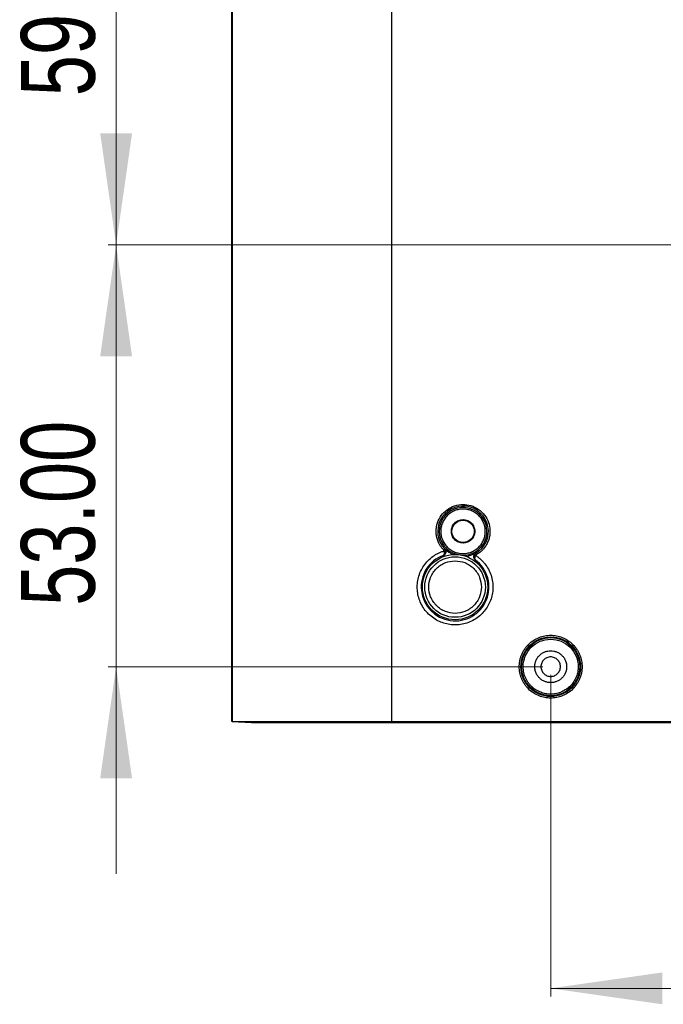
# Model space of a CAD drawing. Header units: millimetres. Extents: x 36 to 747, y 24 to 484.
# Tile 1 of 14: x 40 to 121, y 24 to 148. Entities that reach past the tile are written whole.
import ezdxf

# ---------------------------------------------------------------- set-up
doc = ezdxf.new("R2010")
doc.units = ezdxf.units.MM
doc.styles.add('SLDTEXTSTYLE0', font='TXT', dxfattribs={"width": 0.75})
doc.dimstyles.new('SLDDIMSTYLE0', dxfattribs={"dimtxt": 9.260417, "dimasz": 14, "dimexe": 0, "dimexo": 0.0625, "dimgap": 2.315104, "dimtad": 1, "dimrnd": 1e-09, "dimzin": 4, "dimdsep": 46, "dimtxsty": 'SLDTEXTSTYLE0', "dimsah": 1, "dimcen": 0.09, "dimadec": 0, "dimazin": 1, "dimtfac": 1, "dimtofl": 0, "dimtmove": 0, "dimatfit": 3, "dimfxl": 0, "dimfrac": 2, "dimtolj": 1, "dimtzin": 12, "dimarcsym": 0})
doc.dimstyles.new('SLDDIMSTYLE1', dxfattribs={"dimtxt": 9.260417, "dimasz": 14, "dimexe": 0, "dimexo": 0.0625, "dimgap": 2.315104, "dimtad": 1, "dimrnd": 1e-09, "dimzin": 4, "dimdsep": 46, "dimtxsty": 'SLDTEXTSTYLE0', "dimsah": 1, "dimcen": 0.09, "dimadec": 0, "dimazin": 1, "dimtfac": 1, "dimtmove": 0, "dimatfit": 0, "dimfxl": 0, "dimfrac": 2, "dimtolj": 1, "dimtzin": 12, "dimarcsym": 0})

# ---------------------------------------------------------------- blocks, each defined once
blk = doc.blocks.new('_D_3')
at = {"color": 7, "linetype": 'Continuous', "lineweight": 0}
for p, q in [((106.7, 65.34), (106.7, 24.94)), ((216.7, 65.34), (216.7, 24.94)), ((106.7, 25.94), (216.7, 25.94))]:
    blk.add_line(p, q, dxfattribs=at)
at = {"color": 7, "linetype": 'Continuous', "lineweight": 18}
for points in [[(106.7, 25.94), (120.7, 23.94), (120.7, 27.94)], [(216.7, 25.94), (202.7, 27.94), (202.7, 23.94)]]:
    blk.add_solid(points, dxfattribs=at)
at = {"color": 7, "linetype": 'Continuous', "lineweight": 18, "insert": (142.26, 37.88), "char_height": 9.26, "attachment_point": 1, "style": 'SLDTEXTSTYLE0'}
blk.add_mtext('110.00', dxfattribs=at)
blk = doc.blocks.new('_D_4')
at = {"color": 7, "linetype": 'Continuous', "lineweight": 0}
for p, q in [((52.16, 178.34), (52.16, 204.34)), ((105.7, 178.34), (51.16, 178.34)), ((52.16, 119.34), (52.16, 178.34)), ((160.7, 119.34), (51.16, 119.34)), ((52.16, 119.34), (52.16, 93.34))]:
    blk.add_line(p, q, dxfattribs=at)
at = {"color": 7, "linetype": 'Continuous', "lineweight": 18}
for points in [[(52.16, 178.34), (54.16, 192.34), (50.16, 192.34)], [(52.16, 119.34), (50.16, 105.34), (54.16, 105.34)]]:
    blk.add_solid(points, dxfattribs=at)
at = {"color": 7, "linetype": 'Continuous', "lineweight": 18, "insert": (40.22, 138), "char_height": 9.26, "attachment_point": 1, "rotation": 90, "style": 'SLDTEXTSTYLE0'}
blk.add_mtext('59.00', dxfattribs=at)
blk = doc.blocks.new('_D_5')
at = {"color": 7, "linetype": 'Continuous', "lineweight": 0}
for p, q in [((52.16, 119.34), (52.16, 145.34)), ((160.7, 119.34), (51.16, 119.34)), ((52.16, 119.34), (52.16, 66.34)), ((105.7, 66.34), (51.16, 66.34)), ((52.16, 66.34), (52.16, 40.34))]:
    blk.add_line(p, q, dxfattribs=at)
at = {"color": 7, "linetype": 'Continuous', "lineweight": 18}
for points in [[(52.16, 119.34), (54.16, 133.34), (50.16, 133.34)], [(52.16, 66.34), (50.16, 52.34), (54.16, 52.34)]]:
    blk.add_solid(points, dxfattribs=at)
at = {"color": 7, "linetype": 'Continuous', "lineweight": 18, "insert": (40.22, 73.99), "char_height": 9.26, "attachment_point": 1, "rotation": 90, "style": 'SLDTEXTSTYLE0'}
blk.add_mtext('53.00', dxfattribs=at)

msp = doc.modelspace()

# ---------------------------------------------------------------- linework, layer by layer
at = {"color": 7, "linetype": 'Continuous', "lineweight": 25}
for p, q in [((66.702, 59.444), (66.702, 188.544)), ((66.704, 188.544), (66.704, 59.444)), ((86.702, 188.544), (86.702, 59.444)), ((93.23, 80.331), (93.246, 80.337)), ((97.069, 79.944), (97.088, 79.932)), ((97.218, 79.77), (97.232, 79.759)), ((69.131, 59.347), (66.702, 59.444)), ((66.704, 59.444), (69.15, 59.346)), ((86.702, 59.444), (236.702, 59.444)), ((86.702, 59.444), (86.702, 59.344)), ((69.131, 59.347), (69.231, 59.344)), ((69.25, 59.344), (69.15, 59.346)), ((69.25, 59.344), (86.702, 59.344)), ((86.702, 59.344), (236.702, 59.344))]:
    msp.add_line(p, q, dxfattribs=at)
at = {"color": 7, "linetype": 'Continuous', "lineweight": 25, "flags": 128}
msp.add_lwpolyline([(66.704, 59.444), (66.911, 59.444), (67.45, 59.444), (68.312, 59.444), (69.483, 59.444), (70.942, 59.444), (72.667, 59.444), (74.626, 59.444), (76.789, 59.444), (79.118, 59.444), (81.574, 59.444), (84.117, 59.444), (86.702, 59.444)], dxfattribs=at)
at = {"color": 7, "linetype": 'Continuous', "lineweight": 25}
for centre, radius in [((94.702, 76.344), 4.1), ((94.702, 76.344), 3.8), ((106.702, 66.344), 3.743), ((106.702, 66.344), 3.652)]:
    msp.add_circle(centre, radius, dxfattribs=at)
for centre, radius, start, end in [((95.702, 83.344), 3.181, 299.92715, 223.81286), ((95.702, 83.344), 3.152, 224.00679, 247.19704), ((95.702, 83.344), 3.152, 276.54275, 299.73301), ((94.702, 76.344), 4.25, 110.2663, 53.4735)]:
    msp.add_arc(centre, radius, start, end, dxfattribs=at)
at = {"color": 1, "linetype": 'Continuous', "lineweight": 25}
for start, end in [(267.37871, 180), (180, 256.36109)]:
    msp.add_arc((95.702, 83.344), 2.995, start, end, dxfattribs=at)
at = {"color": 7, "linetype": 'Continuous', "lineweight": 25}
for points, knots in [([(93.263, 81.004), (93.224, 81.046), (93.146, 81.129), (93.038, 81.261), (92.937, 81.397), (92.843, 81.538), (92.756, 81.685), (92.619, 81.943), (92.463, 82.329), (92.344, 82.853), (92.307, 83.39), (92.373, 84.086), (92.649, 84.912), (93.263, 85.763), (94.123, 86.398), (95.138, 86.733), (96.188, 86.742), (97.193, 86.439), (98.074, 85.833), (98.721, 84.982), (99.073, 83.993), (99.106, 83.123), (98.974, 82.437), (98.789, 81.932), (98.528, 81.462), (98.235, 81.09), (97.944, 80.807), (97.679, 80.593), (97.486, 80.474), (97.389, 80.415)], [0, 0, 0, 0, 0.010227, 0.0204039, 0.0305564, 0.0407107, 0.0508928, 0.0611285, 0.0931854, 0.1252745, 0.1573314, 0.1894205, 0.2503214, 0.3112226, 0.375165, 0.4391074, 0.5000086, 0.5609097, 0.6248522, 0.6887946, 0.7496957, 0.8105969, 0.8426541, 0.8747435, 0.9068008, 0.9388902, 0.9592879, 0.9795883, 1, 1, 1, 1]), ([(98.497, 83.344), (98.496, 83.403), (98.494, 83.521), (98.477, 83.695), (98.45, 83.868), (98.412, 84.039), (98.363, 84.208), (98.258, 84.497), (98.056, 84.89), (97.692, 85.334), (97.248, 85.698), (96.751, 85.954), (96.229, 86.107), (95.702, 86.155), (95.175, 86.107), (94.654, 85.954), (94.156, 85.698), (93.713, 85.334), (93.349, 84.89), (93.133, 84.471), (93.014, 84.125), (92.952, 83.869), (92.914, 83.608), (92.909, 83.432), (92.907, 83.344)], [0, 0, 0, 0, 0.0201459, 0.0401356, 0.0600485, 0.0799647, 0.0999644, 0.1201268, 0.1850752, 0.2500848, 0.3150333, 0.3800428, 0.439997, 0.5000117, 0.5599659, 0.6199805, 0.684929, 0.7499385, 0.814887, 0.8798966, 0.9100465, 0.9399334, 0.9698279, 1, 1, 1, 1]), ([(94.232, 83.344), (94.233, 83.381), (94.235, 83.455), (94.248, 83.565), (94.268, 83.674), (94.297, 83.781), (94.355, 83.945), (94.465, 84.157), (94.656, 84.39), (94.889, 84.582), (95.232, 84.759), (95.702, 84.85), (96.172, 84.759), (96.515, 84.582), (96.749, 84.391), (96.94, 84.157), (97.061, 83.923), (97.13, 83.711), (97.166, 83.529), (97.17, 83.406), (97.172, 83.344)], [0, 0, 0, 0, 0.0241706, 0.0481432, 0.0720555, 0.0960463, 0.120253, 0.1852472, 0.2503576, 0.3153519, 0.3804624, 0.5000241, 0.6195858, 0.68458, 0.7496905, 0.8146847, 0.8797952, 0.9199455, 0.9597994, 1, 1, 1, 1]), ([(94.302, 83.344), (94.303, 83.38), (94.304, 83.45), (94.317, 83.555), (94.336, 83.658), (94.364, 83.76), (94.419, 83.916), (94.523, 84.119), (94.705, 84.341), (94.928, 84.523), (95.254, 84.692), (95.702, 84.778), (96.15, 84.692), (96.476, 84.523), (96.699, 84.341), (96.881, 84.119), (96.996, 83.896), (97.062, 83.693), (97.096, 83.52), (97.1, 83.403), (97.102, 83.344)], [0, 0, 0, 0, 0.0241696, 0.0481418, 0.0720541, 0.0960454, 0.1202529, 0.1852442, 0.2503576, 0.3153489, 0.3804623, 0.500024, 0.6195858, 0.684577, 0.7496904, 0.8146817, 0.8797951, 0.9199442, 0.9597981, 1, 1, 1, 1]), ([(92.907, 83.344), (92.908, 83.285), (92.91, 83.168), (92.927, 82.993), (92.954, 82.82), (92.993, 82.649), (93.042, 82.481), (93.146, 82.192), (93.349, 81.798), (93.712, 81.355), (94.156, 80.991), (94.653, 80.735), (95.175, 80.581), (95.702, 80.533), (96.229, 80.581), (96.751, 80.734), (97.248, 80.991), (97.692, 81.354), (98.056, 81.798), (98.272, 82.217), (98.391, 82.564), (98.452, 82.82), (98.49, 83.08), (98.495, 83.256), (98.497, 83.344)], [0, 0, 0, 0, 0.0201459, 0.0401356, 0.0600485, 0.0799647, 0.0999644, 0.1201268, 0.1850752, 0.2500848, 0.3150333, 0.3800428, 0.439997, 0.5000117, 0.5599659, 0.6199805, 0.684929, 0.7499385, 0.814887, 0.8798966, 0.9100465, 0.9399334, 0.9698279, 1, 1, 1, 1]), ([(97.172, 83.344), (97.171, 83.307), (97.17, 83.233), (97.157, 83.123), (97.136, 83.015), (97.107, 82.908), (97.049, 82.744), (96.94, 82.531), (96.749, 82.298), (96.515, 82.107), (96.173, 81.93), (95.702, 81.839), (95.232, 81.929), (94.889, 82.107), (94.656, 82.298), (94.465, 82.531), (94.344, 82.765), (94.275, 82.978), (94.239, 83.159), (94.235, 83.282), (94.232, 83.344)], [0, 0, 0, 0, 0.02417056, 0.04814316, 0.0720555, 0.09604632, 0.120253, 0.18524718, 0.25035764, 0.31535186, 0.38046238, 0.5000241, 0.61958582, 0.68457999, 0.74969046, 0.81468468, 0.87979519, 0.91994551, 0.95979942, 1, 1, 1, 1]), ([(97.102, 83.344), (97.102, 83.309), (97.1, 83.238), (97.088, 83.134), (97.068, 83.03), (97.04, 82.928), (96.985, 82.772), (96.881, 82.57), (96.699, 82.348), (96.477, 82.166), (96.15, 81.997), (95.702, 81.91), (95.254, 81.997), (94.928, 82.165), (94.706, 82.347), (94.524, 82.57), (94.408, 82.793), (94.343, 82.995), (94.308, 83.168), (94.304, 83.285), (94.302, 83.344)], [0, 0, 0, 0, 0.0241696, 0.0481418, 0.0720541, 0.0960454, 0.1202529, 0.1852442, 0.2503576, 0.3153489, 0.3804623, 0.500024, 0.6195858, 0.684577, 0.7496904, 0.8146817, 0.8797951, 0.9199442, 0.9597981, 1, 1, 1, 1]), ([(97.292, 80.326), (97.354, 80.284), (97.478, 80.202), (97.656, 80.067), (97.827, 79.925), (97.991, 79.775), (98.147, 79.617), (98.297, 79.452), (98.567, 79.124), (98.912, 78.598), (99.237, 77.834), (99.428, 77.026), (99.473, 76.213), (99.384, 75.419), (99.169, 74.667), (98.835, 73.959), (98.38, 73.303), (97.811, 72.72), (97.135, 72.237), (96.387, 71.876), (95.603, 71.658), (94.809, 71.573), (94.028, 71.621), (93.264, 71.794), (92.526, 72.097), (91.834, 72.527), (91.217, 73.083), (90.703, 73.735), (90.32, 74.454), (90.066, 75.211), (89.945, 75.984), (89.949, 76.767), (90.086, 77.553), (90.356, 78.322), (90.766, 79.044), (91.292, 79.687), (91.813, 80.131), (92.261, 80.425), (92.603, 80.611), (92.96, 80.771), (93.207, 80.851), (93.331, 80.892)], [0, 0, 0, 0, 0.0087197, 0.0173922, 0.0260367, 0.0346722, 0.0433183, 0.0519941, 0.0607187, 0.0928733, 0.1250484, 0.157203, 0.189378, 0.2196961, 0.2500341, 0.2803521, 0.3106902, 0.3428448, 0.3750198, 0.4071745, 0.4393495, 0.4696675, 0.5000056, 0.5303236, 0.5606616, 0.5928163, 0.6249913, 0.657146, 0.689321, 0.719639, 0.749977, 0.7802951, 0.8106331, 0.8427877, 0.8749628, 0.9071174, 0.9392925, 0.9545173, 0.9696412, 0.9847677, 1, 1, 1, 1]), ([(93.23, 80.331), (93.241, 80.336), (93.263, 80.346), (93.288, 80.368), (93.309, 80.393), (93.33, 80.426), (93.349, 80.472), (93.368, 80.547), (93.374, 80.646), (93.364, 80.769), (93.342, 80.852), (93.331, 80.892)], [0, 0, 0, 0, 0.0937082, 0.17627, 0.2476976, 0.3079883, 0.4244825, 0.5305776, 0.6948376, 0.8505591, 1, 1, 1, 1]), ([(93.23, 80.331), (93.298, 80.356), (93.359, 80.396), (93.462, 80.504), (93.503, 80.572), (93.526, 80.65)], [0, 0, 0, 0, 0.5, 0.5, 1, 1, 1, 1]), ([(93.246, 80.337), (93.403, 80.394), (93.525, 80.532), (93.6, 80.857), (93.551, 81.034), (93.435, 81.154)], [0, 0, 0, 0, 0.5, 0.5, 1, 1, 1, 1]), ([(93.263, 81.004), (93.3, 81.04), (93.336, 81.075), (93.39, 81.126), (93.406, 81.141), (93.407, 81.142)], [0, 0, 0, 0, 0.5, 0.5, 1, 1, 1, 1]), ([(93.331, 80.892), (93.323, 80.913), (93.306, 80.954), (93.277, 80.988), (93.263, 81.004)], [0, 0, 0, 0, 0.4993627, 1, 1, 1, 1]), ([(93.331, 80.892), (93.375, 80.907), (93.425, 80.924), (93.499, 80.948), (93.519, 80.955), (93.52, 80.956)], [0, 0, 0, 0, 0.5, 0.5, 1, 1, 1, 1]), ([(97.266, 80.607), (97.193, 80.565), (97.132, 80.506), (97.045, 80.366), (97.019, 80.283), (97.01, 80.119), (97.026, 80.035), (97.097, 79.885), (97.151, 79.819), (97.218, 79.77)], [0, 0, 0, 0, 0.25, 0.25, 0.5, 0.5, 0.75, 0.75, 1, 1, 1, 1]), ([(97.128, 80.44), (97.088, 80.382), (97.06, 80.315), (97.033, 80.182), (97.034, 80.115), (97.071, 79.93), (97.139, 79.828), (97.232, 79.759)], [0, 0, 0, 0, 0.25, 0.25, 0.5, 0.5, 1, 1, 1, 1]), ([(97.128, 80.44), (97.13, 80.439), (97.147, 80.427), (97.21, 80.383), (97.254, 80.352), (97.292, 80.326)], [0, 0, 0, 0, 0.5, 0.5, 1, 1, 1, 1]), ([(97.389, 80.415), (97.366, 80.455), (97.339, 80.501), (97.3, 80.569), (97.29, 80.586), (97.289, 80.588)], [0, 0, 0, 0, 0.5, 0.5, 1, 1, 1, 1]), ([(97.389, 80.415), (97.37, 80.402), (97.333, 80.378), (97.306, 80.343), (97.292, 80.326)], [0, 0, 0, 0, 0.49923672, 1, 1, 1, 1]), ([(94.702, 73.044), (94.287, 73.089), (93.647, 73.157), (92.877, 73.568), (92.353, 73.994), (91.924, 74.519), (91.526, 75.288), (91.322, 76.344), (91.526, 77.4), (91.924, 78.169), (92.353, 78.694), (92.877, 79.121), (93.646, 79.531), (94.287, 79.6), (94.702, 79.644)], [0, 0, 0, 0, 0.1197215, 0.1848348, 0.25, 0.3151133, 0.3802785, 0.5, 0.6197215, 0.6848348, 0.75, 0.8151133, 0.8802785, 1, 1, 1, 1]), ([(94.702, 79.644), (95.117, 79.6), (95.758, 79.531), (96.527, 79.121), (97.051, 78.694), (97.481, 78.169), (97.879, 77.4), (98.082, 76.344), (97.879, 75.289), (97.481, 74.52), (97.052, 73.994), (96.527, 73.568), (95.758, 73.157), (95.117, 73.089), (94.702, 73.044)], [0, 0, 0, 0, 0.1197215, 0.1848348, 0.25, 0.3151133, 0.3802785, 0.5, 0.6197215, 0.6848348, 0.75, 0.8151133, 0.8802785, 1, 1, 1, 1]), ([(97.292, 80.326), (97.281, 80.309), (97.26, 80.276), (97.232, 80.223), (97.208, 80.17), (97.188, 80.116), (97.173, 80.062), (97.161, 80.001), (97.156, 79.932), (97.164, 79.866), (97.187, 79.803), (97.215, 79.775), (97.232, 79.759)], [0, 0, 0, 0, 0.0707842, 0.1426064, 0.215773, 0.2905512, 0.3671721, 0.4458358, 0.5668318, 0.7014065, 0.8280698, 1, 1, 1, 1]), ([(102.759, 66.344), (102.76, 66.407), (102.762, 66.531), (102.775, 66.717), (102.797, 66.901), (102.827, 67.083), (102.866, 67.264), (102.914, 67.443), (102.97, 67.621), (103.059, 67.862), (103.195, 68.161), (103.398, 68.508), (103.636, 68.835), (104, 69.238), (104.525, 69.665), (105.225, 70.027), (105.959, 70.242), (106.702, 70.31), (107.446, 70.242), (108.179, 70.027), (108.88, 69.665), (109.405, 69.238), (109.768, 68.835), (110.007, 68.508), (110.209, 68.161), (110.371, 67.806), (110.495, 67.446), (110.582, 67.084), (110.636, 66.717), (110.642, 66.469), (110.645, 66.344)], [0, 0, 0, 0, 0.0151257, 0.030152, 0.0451122, 0.0600398, 0.0749687, 0.0899328, 0.1049657, 0.1201006, 0.152256, 0.184454, 0.2172936, 0.2501767, 0.3158115, 0.3800823, 0.4400278, 0.5000162, 0.5599617, 0.6199501, 0.6842209, 0.7498557, 0.7826953, 0.8155784, 0.8477338, 0.8799318, 0.9100761, 0.9399554, 0.96984, 1, 1, 1, 1]), ([(103.25, 66.344), (103.25, 67.26), (103.614, 68.138), (104.909, 69.433), (105.787, 69.796), (107.618, 69.796), (108.496, 69.433), (109.791, 68.138), (110.154, 67.26), (110.154, 66.344)], [0, 0, 0, 0, 0.25, 0.25, 0.5, 0.5, 0.75, 0.75, 1, 1, 1, 1]), ([(104.702, 66.344), (104.703, 66.386), (104.704, 66.47), (104.717, 66.595), (104.736, 66.719), (104.763, 66.841), (104.799, 66.962), (104.873, 67.169), (105.018, 67.45), (105.278, 67.768), (105.596, 68.028), (105.952, 68.212), (106.325, 68.321), (106.702, 68.356), (107.079, 68.321), (107.453, 68.212), (107.808, 68.028), (108.126, 67.768), (108.386, 67.451), (108.551, 67.132), (108.644, 66.843), (108.693, 66.596), (108.699, 66.428), (108.702, 66.344)], [0, 0, 0, 0, 0.0201432, 0.0401317, 0.0600446, 0.0799621, 0.0999644, 0.1201307, 0.1850692, 0.2500932, 0.3150318, 0.3800557, 0.44, 0.5000287, 0.559973, 0.6200018, 0.6849403, 0.7499643, 0.8149029, 0.8799269, 0.9200398, 0.9598502, 1, 1, 1, 1]), ([(107.927, 66.344), (107.927, 66.505), (107.895, 66.665), (107.773, 66.961), (107.682, 67.097), (107.455, 67.324), (107.319, 67.415), (107.023, 67.537), (106.863, 67.569), (106.542, 67.569), (106.382, 67.537), (106.085, 67.415), (105.949, 67.324), (105.723, 67.097), (105.632, 66.961), (105.509, 66.665), (105.477, 66.505), (105.477, 66.344)], [0, 0, 0, 0, 0.125, 0.125, 0.25, 0.25, 0.375, 0.375, 0.5, 0.5, 0.625, 0.625, 0.75, 0.75, 0.875, 0.875, 1, 1, 1, 1]), ([(110.645, 66.344), (110.645, 66.282), (110.643, 66.157), (110.629, 65.972), (110.608, 65.788), (110.578, 65.605), (110.539, 65.424), (110.491, 65.245), (110.435, 65.068), (110.346, 64.826), (110.21, 64.527), (110.007, 64.181), (109.768, 63.854), (109.405, 63.451), (108.88, 63.024), (108.179, 62.662), (107.446, 62.447), (106.702, 62.378), (105.959, 62.447), (105.225, 62.661), (104.525, 63.024), (104, 63.451), (103.636, 63.853), (103.398, 64.18), (103.195, 64.527), (103.033, 64.883), (102.909, 65.243), (102.823, 65.604), (102.769, 65.972), (102.762, 66.22), (102.759, 66.344)], [0, 0, 0, 0, 0.0151257, 0.030152, 0.0451122, 0.0600398, 0.0749687, 0.0899328, 0.1049657, 0.1201006, 0.152256, 0.184454, 0.2172936, 0.2501767, 0.3158115, 0.3800823, 0.4400278, 0.5000162, 0.5599617, 0.6199501, 0.6842209, 0.7498557, 0.7826953, 0.8155784, 0.8477338, 0.8799318, 0.9100761, 0.9399554, 0.96984, 1, 1, 1, 1]), ([(110.154, 66.344), (110.154, 66.303), (110.153, 66.192), (110.138, 65.975), (110.099, 65.7), (110, 65.283), (109.799, 64.769), (109.435, 64.197), (108.962, 63.705), (108.404, 63.314), (107.894, 63.091), (107.476, 62.975), (107.166, 62.918), (106.852, 62.891), (106.429, 62.891), (105.903, 62.965), (105.391, 63.138), (105, 63.335), (104.711, 63.516), (104.482, 63.696), (104.313, 63.85), (104.145, 64.02), (103.95, 64.249), (103.739, 64.559), (103.563, 64.89), (103.424, 65.239), (103.324, 65.6), (103.262, 65.97), (103.254, 66.219), (103.25, 66.344)], [0, 0, 0, 0, 0.0115306, 0.0306956, 0.0599507, 0.0885489, 0.1491484, 0.2117085, 0.2749296, 0.3370082, 0.3990825, 0.4280352, 0.4569785, 0.4860066, 0.5152976, 0.5738336, 0.6323692, 0.6637671, 0.6951495, 0.7265226, 0.7443593, 0.7582756, 0.7928058, 0.827338, 0.8618714, 0.8964051, 0.9309384, 0.9654703, 1, 1, 1, 1]), ([(108.702, 66.344), (108.702, 66.302), (108.7, 66.218), (108.688, 66.093), (108.668, 65.969), (108.641, 65.847), (108.606, 65.726), (108.531, 65.519), (108.386, 65.238), (108.126, 64.921), (107.808, 64.66), (107.453, 64.477), (107.079, 64.367), (106.702, 64.333), (106.325, 64.367), (105.952, 64.477), (105.596, 64.66), (105.279, 64.92), (105.018, 65.238), (104.854, 65.557), (104.76, 65.845), (104.711, 66.093), (104.705, 66.26), (104.702, 66.344)], [0, 0, 0, 0, 0.0201432, 0.0401317, 0.0600446, 0.0799621, 0.0999644, 0.1201307, 0.1850692, 0.2500932, 0.3150318, 0.3800557, 0.44, 0.5000287, 0.559973, 0.6200018, 0.6849403, 0.7499643, 0.8149029, 0.8799269, 0.9200398, 0.9598502, 1, 1, 1, 1]), ([(105.477, 66.344), (105.477, 66.184), (105.509, 66.024), (105.632, 65.727), (105.723, 65.591), (105.949, 65.365), (106.085, 65.274), (106.382, 65.151), (106.542, 65.119), (106.863, 65.119), (107.023, 65.151), (107.319, 65.274), (107.455, 65.365), (107.682, 65.591), (107.773, 65.727), (107.895, 66.024), (107.927, 66.184), (107.927, 66.344)], [0, 0, 0, 0, 0.125, 0.125, 0.25, 0.25, 0.375, 0.375, 0.5, 0.5, 0.625, 0.625, 0.75, 0.75, 0.875, 0.875, 1, 1, 1, 1])]:
    msp.add_open_spline(points, degree=3, knots=knots, dxfattribs=at)
for points in [[(93.435, 81.154), (93.426, 81.15), (93.416, 81.146), (93.407, 81.142)], [(93.52, 80.956), (93.497, 81.025), (93.458, 81.089), (93.407, 81.142)], [(97.289, 80.588), (97.225, 80.551), (97.17, 80.5), (97.128, 80.44)], [(97.289, 80.588), (97.281, 80.594), (97.274, 80.601), (97.266, 80.607)]]:
    msp.add_open_spline(points, degree=3, dxfattribs=at)
at = {"color": 1, "linetype": 'Continuous', "lineweight": 25}
msp.add_open_spline([(93.526, 80.65), (93.554, 80.744), (93.554, 80.855), (93.52, 80.956)], degree=3, dxfattribs=at)

# ---------------------------------------------------------------- dimensions: what is measured, and where the dimension line sits
at = {"color": 7, "linetype": 'Continuous', "lineweight": 18}
for base, p2, picture, middle in [((52.159, 178.344), (106.702, 178.344), '_D_4', (52.159, 153.395)), ((52.159, 66.344), (106.702, 66.344), '_D_5', (52.159, 89.38))]:
    dim = msp.add_linear_dim(base=base, p1=(161.702, 119.344), p2=p2, angle=90, dimstyle='SLDDIMSTYLE1', dxfattribs=at)
    dim.commit()
    dim.dimension.update_dxf_attribs({"geometry": picture, "text_midpoint": middle, "dimtype": 160})
dim = msp.add_linear_dim(base=(216.702, 25.938), p1=(106.702, 66.344), p2=(216.702, 66.344), dimstyle='SLDDIMSTYLE0', dxfattribs=at)
dim.commit()
dim.dimension.update_dxf_attribs({"geometry": '_D_3', "text_midpoint": (161.072, 25.938), "dimtype": 160})

doc.saveas('drawing.dxf')
